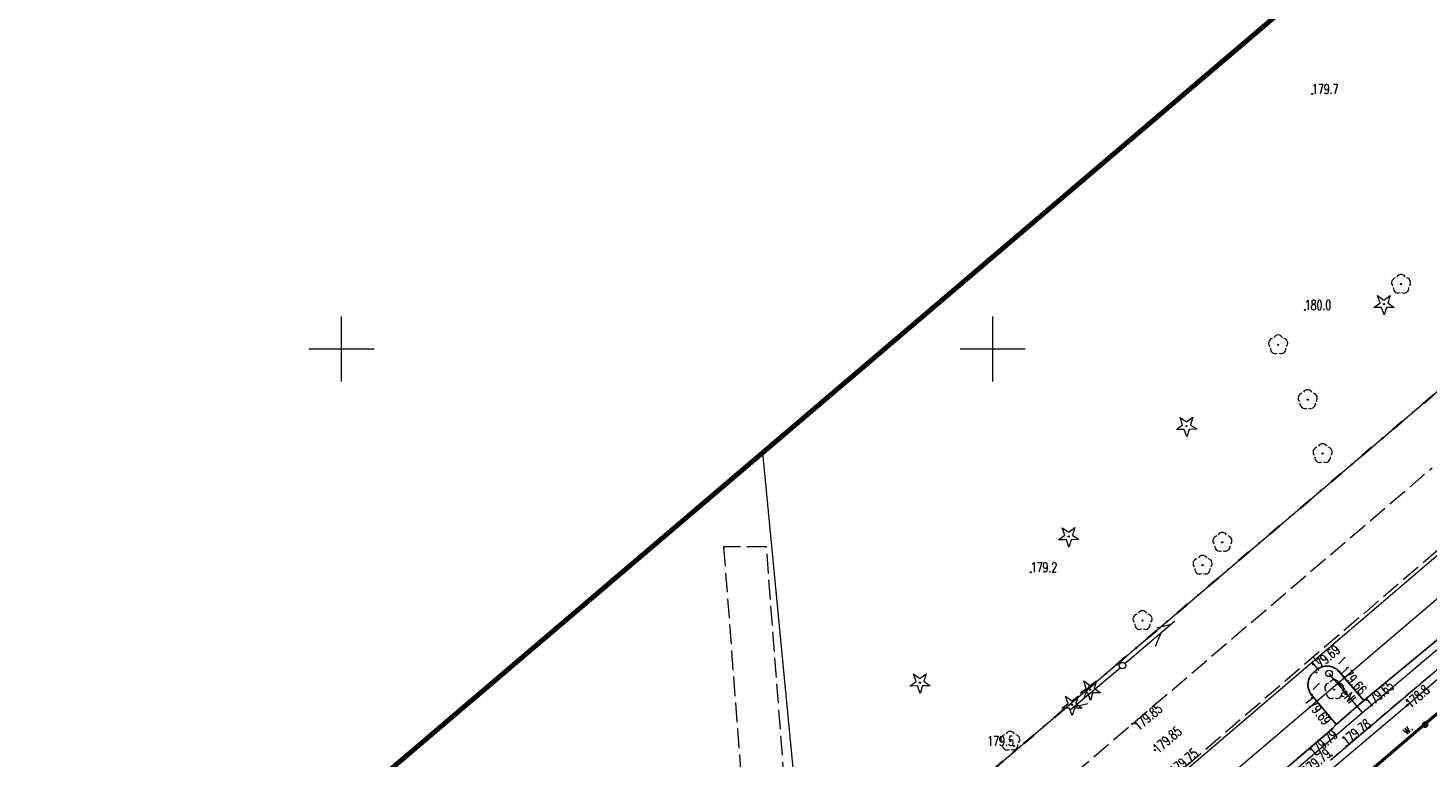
# Model space of a CAD drawing. Header units: metres. Extents: x 7429064 to 7429988, y 5709479 to 5710302.
# Tile 14 of 37: x 7429376 to 7429483, y 5709819 to 5709875. Entities that reach past the tile are written whole.
import ezdxf
from ezdxf.enums import TextEntityAlignment as Align

# ---------------------------------------------------------------- set-up
doc = ezdxf.new("R2010")
doc.units = ezdxf.units.M
doc.header["$MEASUREMENT"] = 0
for name, pattern in [('1', [0]), ('12', [3, 1, -1, 0, -1]), ('3_KTCR02', [1.5, 1, -0.5]), ('3_KTJZ01', [2, 1.5, -0.5]), ('3_KTKR01', [0]), ('3_KTPL01', [2, 1.5, -0.5]), ('3_PTCM', [1.5, 1, -0.5]), ('3_PTRW02', [0]), ('3_PTTU', [1.5, 1, -0.5]), ('4_KTJZ01', [2, 1.5, -0.5]), ('7_1', [0]), ('7_SUPE_01', [0]), ('7_SUPT_01', [0]), ('7_SUPW_01', [0])]:
    doc.linetypes.add(name, pattern=pattern)
doc.layers.get('0').update_dxf_attribs({"color": 250, "linetype": 'CONTINUOUS', "lineweight": 100})
for name, color, linetype, lineweight in [('DZIALKA_L_0', 96, '1', 18), ('GMINA_L_0', 7, '12', 35), ('KRZYZE_L_0', 7, '1', 18), ('KTCR_L_1', 7, '3_KTCR02', 18), ('KTJZ_L_0', 7, '3_KTJZ01', 18), ('KTJZ_L_0_a', 7, '4_KTJZ01', 18), ('KTKR_L_0', 7, '3_KTKR01', 25), ('KTOK_L_4', 7, 'CONTINUOUS', 35), ('KTPL_L_0', 7, '3_KTPL01', 18), ('OBOP_T_0', 96, 'CONTINUOUS', 18), ('OBOP_T_0_a', 96, 'CONTINUOUS', 18), ('OBOP_T_1', 96, 'CONTINUOUS', 18), ('OBOP_T_1_a', 96, 'CONTINUOUS', 18), ('PTCM_L_0', 7, '3_PTCM', 18), ('PTRW_E_T_0', 7, 'CONTINUOUS', 15), ('PTRW_L_1', 7, 'CONTINUOUS', 18), ('PTTU_L_2', 7, '3_PTTU', 18), ('RTPW_T_0_a', 7, 'CONTINUOUS', 15), ('RTPW_T_1', 7, 'CONTINUOUS', 15), ('SUPE_E_T_3', 1, 'CONTINUOUS', 15), ('SUPE_L_3', 1, '7_SUPE_01', 18), ('SUPM_T_0', 7, 'CONTINUOUS', 15), ('SUPT_L_0', 30, '7_SUPT_01', 18), ('SUPW_L_0', 5, '7_SUPW_01', 18), ('SUSM_T_0', 7, 'CONTINUOUS', 18), ('SUTT_T_0', 30, 'CONTINUOUS', 18), ('zakres', 2, 'CONTINUOUS', 70)]:
    doc.layers.add(name, color=color, linetype=linetype, lineweight=lineweight)
doc.styles.get("Standard").update_dxf_attribs({"font": 'Simplex.SHX', "width": 0.75})

# ---------------------------------------------------------------- blocks, each defined once
blk = doc.blocks.new('3_OBOP02_01')
at = {"linetype": 'Continuous'}
blk.add_circle((0, 0), 0.045, dxfattribs=at)
for centre, start, end in [((-0.36, 0.12), 102.1445, 221.86), ((0, 0.38), 30.1401, 149.8599), ((0.36, 0.12), 318.14, 77.8555), ((-0.22, -0.3), 174.1482, 293.8542), ((0.22, -0.3), 246.1458, 5.8518)]:
    blk.add_arc(centre, 0.375, start, end, dxfattribs=at)
blk = doc.blocks.new('3_OBOP01_01')
at = {"linetype": 'Continuous'}
for p, q in [((-0.78225, -0.26495), (-0.3012, 0.09375)), ((-0.3012, 0.09375), (-0.4937, 0.6621)), ((-0.4937, 0.6621), (-0.0039, 0.31545)), ((-0.0039, 0.31545), (0.4771, 0.67415)), ((0.4771, 0.67415), (0.2988, 0.1012)), ((0.2988, 0.1012), (0.7886, -0.24545)), ((-0.18225, -0.2575), (-0.78225, -0.26495)), ((0.01025, -0.82585), (-0.18225, -0.2575)), ((0.1886, -0.2529), (0.01025, -0.82585)), ((0.7886, -0.24545), (0.1886, -0.2529))]:
    blk.add_line(p, q, dxfattribs=at)
blk.add_circle((0, 0), 0.045, dxfattribs=at)
blk = doc.blocks.new('3_RTPW02')
at = {"linetype": 'Continuous'}
blk.add_circle((0, 0), 0.045, dxfattribs=at)
blk = doc.blocks.new('4_OBOP02_01')
at = {"linetype": 'Continuous'}
blk.add_circle((0, 0), 0.045, dxfattribs=at)
for centre, start, end in [((-0.36, 0.12), 102.1445, 221.86), ((0, 0.38), 30.1401, 149.8599), ((0.36, 0.12), 318.14, 77.8555), ((-0.22, -0.3), 174.1482, 293.8542), ((0.22, -0.3), 246.1458, 5.8518)]:
    blk.add_arc(centre, 0.375, start, end, dxfattribs=at)
blk = doc.blocks.new('4_OBOP01_01')
at = {"linetype": 'Continuous'}
for p, q in [((-0.78225, -0.26495), (-0.3012, 0.09375)), ((-0.3012, 0.09375), (-0.4937, 0.6621)), ((-0.4937, 0.6621), (-0.0039, 0.31545)), ((-0.0039, 0.31545), (0.4771, 0.67415)), ((0.4771, 0.67415), (0.2988, 0.1012)), ((0.2988, 0.1012), (0.7886, -0.24545)), ((-0.18225, -0.2575), (-0.78225, -0.26495)), ((0.01025, -0.82585), (-0.18225, -0.2575)), ((0.1886, -0.2529), (0.01025, -0.82585)), ((0.7886, -0.24545), (0.1886, -0.2529))]:
    blk.add_line(p, q, dxfattribs=at)
blk.add_circle((0, 0), 0.045, dxfattribs=at)
blk = doc.blocks.new('4_RTPW01')
at = {"linetype": 'Continuous'}
blk.add_circle((0, 0), 0.045, dxfattribs=at)
blk = doc.blocks.new('7_SUSM04_01')
at = {"linetype": 'Continuous'}
blk.add_circle((0, 0), 0.25, dxfattribs=at)
blk = doc.blocks.new('7_SUSM01')
at = {"linetype": 'Continuous'}
for p, q in [((-0.74, 0.74), (-1.24, 1.24)), ((0.74, 0.74), (1.24, 1.24)), ((-0.74, -0.74), (-1.24, -1.24)), ((0.74, -0.74), (1.24, -1.24))]:
    blk.add_line(p, q, dxfattribs=at)
blk.add_circle((0, 0), 0.245, dxfattribs=at)
blk = doc.blocks.new('7_SUPS01_07')
at = {"linetype": 'Continuous'}
blk.add_circle((0, 0), 0.0625, dxfattribs=at)

msp = doc.modelspace()

# ---------------------------------------------------------------- linework, layer by layer
at = {"layer": 'DZIALKA_L_0', "linetype": '1'}
for p, q in [((7429660.24, 5709996.55), (7429435.86, 5709805.65)), ((7429408.88, 5709766.76), (7429668.8, 5709988.15)), ((7429435.86, 5709805.65), (7429432.35, 5709842.05))]:
    msp.add_line(p, q, dxfattribs=at)
at = {"layer": 'GMINA_L_0', "linetype": '12'}
msp.add_line((7429435.86, 5709805.65), (7429660.24, 5709996.55), dxfattribs=at)
at = {"layer": 'KRZYZE_L_0', "linetype": '1'}
for p, q in [((7429400, 5709847.5), (7429400, 5709852.5)), ((7429450, 5709847.5), (7429450, 5709852.5)), ((7429397.5, 5709850), (7429402.5, 5709850)), ((7429447.5, 5709850), (7429452.5, 5709850))]:
    msp.add_line(p, q, dxfattribs=at)
at = {"layer": 'KTCR_L_1', "linetype": '3_KTCR02'}
for p, q in [((7429477.18, 5709819.52), (7429488.17, 5709828.84)), ((7429478.5, 5709823.01), (7429486.1, 5709829.31)), ((7429476.37, 5709821.16), (7429478.5, 5709823.01)), ((7429476.07, 5709820.83), (7429476.37, 5709821.16)), ((7429467.53, 5709813.54), (7429476.07, 5709820.83)), ((7429475.94, 5709818.44), (7429477.18, 5709819.52))]:
    msp.add_line(p, q, dxfattribs=at)
at = {"layer": 'KTJZ_L_0', "linetype": '3_KTJZ01'}
for p, q in [((7429460.73, 5709821.22), (7429483.74, 5709840.87)), ((7429487.22, 5709837.17), (7429463.98, 5709817.21)), ((7429437.99, 5709801.8), (7429460.73, 5709821.22))]:
    msp.add_line(p, q, dxfattribs=at)
at = {"layer": 'KTJZ_L_0_a', "linetype": '4_KTJZ01'}
for p, q in [((7429432.63, 5709834.82), (7429429.34, 5709834.82)), ((7429429.34, 5709834.82), (7429431.81, 5709802.2)), ((7429434.91, 5709804.85), (7429432.63, 5709834.82))]:
    msp.add_line(p, q, dxfattribs=at)
at = {"layer": 'KTKR_L_0', "linetype": '3_KTKR01'}
for p, q in [((7429478.5, 5709823.01), (7429486.1, 5709829.31)), ((7429478.5, 5709823.01), (7429476.59, 5709825.26)), ((7429476.37, 5709821.16), (7429474.49, 5709823.45)), ((7429476.37, 5709821.16), (7429478.5, 5709823.01)), ((7429476.07, 5709820.83), (7429476.37, 5709821.16)), ((7429467.53, 5709813.54), (7429476.07, 5709820.83))]:
    msp.add_line(p, q, dxfattribs=at)
for centre, start, end in [((7429475.67, 5709824.42), 42.4412, 137.5184), ((7429475.45, 5709824.23), 124.4085, 219.0857)]:
    msp.add_arc(centre, 1.24, start, end, dxfattribs=at)
at = {"layer": 'KTOK_L_4'}
for p, q in [((7429483.21, 5709821.16), (7429488.75, 5709825.89)), ((7429477.68, 5709816.44), (7429483.21, 5709821.16))]:
    msp.add_line(p, q, dxfattribs=at)
msp.add_circle((7429483.21, 5709821.16), 0.17, dxfattribs=at)
at = {"layer": 'KTPL_L_0', "linetype": '3_KTPL01'}
for p, q in [((7429487.22, 5709837.17), (7429463.98, 5709817.21)), ((7429478.5, 5709823.01), (7429486.1, 5709829.31)), ((7429478.5, 5709823.01), (7429476.59, 5709825.26)), ((7429476.37, 5709821.16), (7429474.49, 5709823.45)), ((7429476.07, 5709820.83), (7429476.37, 5709821.16)), ((7429467.53, 5709813.54), (7429476.07, 5709820.83))]:
    msp.add_line(p, q, dxfattribs=at)
for centre, start, end in [((7429475.67, 5709824.42), 42.4412, 137.5184), ((7429475.45, 5709824.23), 124.4085, 219.0857)]:
    msp.add_arc(centre, 1.24, start, end, dxfattribs=at)
at = {"layer": 'PTCM_L_0', "linetype": '3_PTCM'}
msp.add_line((7429438.91, 5709783.34), (7429494.29, 5709830.62), dxfattribs=at)
at = {"layer": 'PTRW_L_1', "linetype": '3_PTRW02'}
for p, q in [((7429475.94, 5709818.44), (7429488.17, 5709828.84)), ((7429489.76, 5709826.9), (7429477.33, 5709816.26))]:
    msp.add_line(p, q, dxfattribs=at)
at = {"layer": 'PTTU_L_2', "linetype": '3_PTTU'}
for p, q in [((7429478.5, 5709823.01), (7429476.59, 5709825.26)), ((7429474.49, 5709823.45), (7429476.37, 5709821.16)), ((7429476.37, 5709821.16), (7429478.5, 5709823.01))]:
    msp.add_line(p, q, dxfattribs=at)
for centre, start, end in [((7429475.67, 5709824.42), 42.4412, 137.5184), ((7429475.45, 5709824.23), 124.4085, 219.0857)]:
    msp.add_arc(centre, 1.24, start, end, dxfattribs=at)
at = {"layer": 'SUPE_L_3', "linetype": '7_SUPE_01'}
for p, q in [((7429478.4, 5709822.09), (7429505.79, 5709845.28)), ((7429478.4, 5709822.09), (7429475.84, 5709825.09)), ((7429446.29, 5709794.79), (7429478.4, 5709822.09))]:
    msp.add_line(p, q, dxfattribs=at)
at = {"layer": 'SUPT_L_0', "linetype": '7_SUPT_01'}
for p, q in [((7429481.84, 5709822.66), (7429519.43, 5709854.98)), ((7429460.16, 5709825.85), (7429463.96, 5709829.1)), ((7429462.61, 5709828.6), (7429463.7, 5709828.87)), ((7429462.5, 5709827.19), (7429462.94, 5709828.22)), ((7429455.96, 5709822.3), (7429459.78, 5709825.53)), ((7429456.99, 5709823.17), (7429457.43, 5709824.2)), ((7429444.55, 5709791.2), (7429481.84, 5709822.66)), ((7429456.23, 5709822.52), (7429457.32, 5709822.79))]:
    msp.add_line(p, q, dxfattribs=at)
at = {"layer": 'SUPW_L_0', "linetype": '7_SUPW_01'}
msp.add_line((7429369.46, 5709736.3), (7429593.18, 5709927.23), dxfattribs=at)
at = {"layer": 'SUPW_L_0', "linetype": '7_1'}
msp.add_line((7429369.46, 5709736.3), (7429593.18, 5709927.23), dxfattribs=at)
at = {"layer": 'zakres', "linetype": 'Continuous', "lineweight": 70, "flags": 128}
msp.add_lwpolyline([(7429292.23, 5709722.86), (7429640.8, 5710019.4)], dxfattribs=at)

# ---------------------------------------------------------------- block references
at = {"layer": 'OBOP_T_0'}
for p in [(7429457.49, 5709823.85), (7429456.09, 5709822.68)]:
    msp.add_blockref('3_OBOP01_01', p, dxfattribs=at)
at = {"layer": 'OBOP_T_0_a'}
for p in [(7429480.05, 5709853.44), (7429464.89, 5709844.08), (7429455.84, 5709835.61), (7429444.42, 5709824.39)]:
    msp.add_blockref('4_OBOP01_01', p, dxfattribs=at)
at = {"layer": 'OBOP_T_1'}
msp.add_blockref('3_OBOP02_01', (7429476.23, 5709823.85), dxfattribs=at)
at = {"layer": 'OBOP_T_1_a'}
for p in [(7429481.36, 5709854.97), (7429471.92, 5709850.32), (7429474.19, 5709846.11), (7429475.34, 5709841.97), (7429467.64, 5709835.16), (7429466.12, 5709833.4), (7429461.51, 5709829.15), (7429451.35, 5709819.89)]:
    msp.add_blockref('4_OBOP02_01', p, dxfattribs=at)
at = {"layer": 'RTPW_T_0_a'}
for p in [(7429474.53, 5709869.58), (7429473.97, 5709853), (7429452.93, 5709832.86), (7429451.62, 5709819.53)]:
    msp.add_blockref('4_RTPW01', p, dxfattribs=at)
at = {"layer": 'RTPW_T_1'}
for p in [(7429476.59, 5709825.26), (7429474.87, 5709825.17), (7429474.49, 5709823.45), (7429478.5, 5709823.01), (7429460.73, 5709821.22), (7429476.07, 5709820.83), (7429462.47, 5709819.2), (7429476.05, 5709818.8), (7429477.18, 5709819.52)]:
    msp.add_blockref('3_RTPW02', p, dxfattribs=at)
at = {"layer": 'SUPM_T_0'}
msp.add_blockref('7_SUSM04_01', (7429459.97, 5709825.69), dxfattribs=at)
at = {"layer": 'SUSM_T_0'}
msp.add_blockref('7_SUSM01', (7429475.84, 5709825.09), dxfattribs=at)
at = {"layer": 'SUTT_T_0'}
msp.add_blockref('7_SUPS01_07', (7429481.84, 5709822.66), dxfattribs=at)

# ---------------------------------------------------------------- texts
at = {"layer": 'PTRW_E_T_0', "width": 0.7}
msp.add_text('w.', height=0.75, rotation=41.4552, dxfattribs=at).set_placement((7429481.81, 5709820.87), align=Align.MIDDLE)
at = {"layer": 'RTPW_T_0_a', "width": 0.7}
for s, p in [('179.7', (7429474.53, 5709869.58)), ('180.0', (7429473.97, 5709853)), ('179.2', (7429452.93, 5709832.86))]:
    msp.add_text(s, height=0.75, dxfattribs=at).set_placement(p)
msp.add_text('179.5', height=0.75, dxfattribs=at).set_placement((7429451.62, 5709819.53), align=Align.RIGHT)
at = {"layer": 'RTPW_T_1', "width": 0.7}
for s, rotation, p in [('179.69', 40.5359, (7429474.87, 5709825.17)), ('179.66', 311.2294, (7429476.59, 5709825.26)), ('179.78', 38.2607, (7429477.18, 5709819.52)), ('179.75', 40.6581, (7429463.98, 5709817.21))]:
    msp.add_text(s, height=0.75, rotation=rotation, dxfattribs=at).set_placement(p)
for s, rotation, p in [('179.65', 39.3166, (7429478.5, 5709823.01)), ('179.69', 308.7786, (7429474.49, 5709823.45)), ('179.85', 40.4965, (7429460.73, 5709821.22))]:
    msp.add_text(s, height=0.75, rotation=rotation, dxfattribs=at).set_placement(p, align=Align.TOP_LEFT)
msp.add_text('179.85', height=0.75, rotation=40.5911, dxfattribs=at).set_placement((7429462.47, 5709819.2), align=Align.MIDDLE_LEFT)
msp.add_text('179.79', height=0.75, rotation=40.6964, dxfattribs=at).set_placement((7429476.07, 5709820.83), align=Align.TOP_RIGHT)
msp.add_text('179.79', height=0.75, rotation=39.3106, dxfattribs=at).set_placement((7429476.05, 5709818.8), align=Align.RIGHT)
at = {"layer": 'SUPE_E_T_3', "width": 0.7}
msp.add_text('eNI', height=0.75, rotation=310.4752, dxfattribs=at).set_placement((7429477.32, 5709823.36), align=Align.MIDDLE)
at = {"layer": 'SUTT_T_0', "width": 0.7}
msp.add_text('178.8', height=0.75, rotation=40.561, dxfattribs=at).set_placement((7429481.84, 5709822.66), align=Align.MIDDLE_LEFT)

doc.saveas('drawing.dxf')
